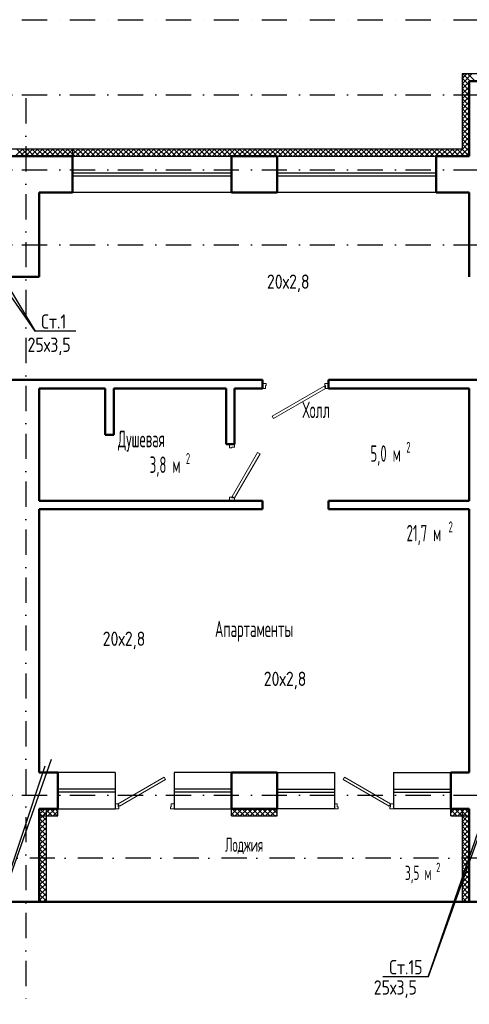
# Model space of a CAD drawing. Extents: x -1560602 to 321118, y -2308202 to -430103.
# Tile 32 of 104: x -1534998 to -1528714, y -2201571 to -2187796. Entities that reach past the tile are written whole.
import ezdxf
from ezdxf.enums import TextEntityAlignment as Align

# ---------------------------------------------------------------- set-up
doc = ezdxf.new("R2010")
doc.units = 0
doc.header["$MEASUREMENT"] = 0
doc.linetypes.add('Dot & Dashed', pattern=[670.277762, 352.777767, -176.388884, 0, -141.111112])
doc.linetypes.add('Штрихпунктирная', pattern=[0.670278, 0.352778, -0.176389, 0, -0.141111])
doc.layers.get('0').update_dxf_attribs({"color": 255, "linetype": 'CONTINUOUS'})
doc.layers.add('Двери', color=4, linetype='CONTINUOUS', lineweight=15)
doc.layers.add('стены', color=5, linetype='CONTINUOUS', lineweight=50)
for name, color, linetype in [('Оси', 253, 'Dot & Dashed'), ('отделка', 240, 'CONTINUOUS'), ('Текст', 7, 'CONTINUOUS'), ('Утеплитель', 6, 'CONTINUOUS')]:
    doc.layers.add(name, color=color, linetype=linetype)
doc.styles.get("Standard").update_dxf_attribs({"font": 'spds.shx', "width": 0.7, "height": 250})

msp = doc.modelspace()

# ---------------------------------------------------------------- linework, layer by layer
at = {"color": 0}
for p, q in [((-1535219.3, -2191427.4, 0), (-1534783.3, -2192152.3)), ((-1534783.3, -2192152.3), (-1535219.3, -2191521.4, 0)), ((-1534213.1, -2192152.3), (-1534783.3, -2192152.3)), ((-1535624.9, -2201185.6, 0), (-1534552.1, -2198142.8, 0)), ((-1529290, -2201185.6, 0), (-1528242.1, -2198142.8, 0)), ((-1534648.6, -2198237.4, 0), (-1535624.9, -2201185.6, 0)), ((-1528235.1, -2198237.4, 0), (-1529290, -2201185.6, 0)), ((-1529290, -2201185.6, 0), (-1529924, -2201185.6, 0))]:
    msp.add_line(p, q, dxfattribs=at)
at = {"layer": 'Двери', "color": 0, "linetype": 'Continuous'}
for p, q in [((-1531603.7, -2192885.9), (-1531553.7, -2192885.9)), ((-1531563.7, -2192955.9), (-1531603.7, -2192955.9)), ((-1531553.7, -2192915.9), (-1531563.7, -2192915.9)), ((-1531563.7, -2192915.9), (-1531563.7, -2192955.9)), ((-1531553.7, -2192885.9), (-1531553.7, -2192915.9)), ((-1531471.2, -2193341.2), (-1530743.7, -2192921.2)), ((-1530723.7, -2192955.9), (-1531451.2, -2193375.9)), ((-1530743.7, -2192921.2), (-1530723.7, -2192955.9)), ((-1530733.7, -2192915.9), (-1530733.7, -2192885.9)), ((-1530733.7, -2192885.9), (-1530683.7, -2192885.9)), ((-1530723.7, -2192915.9), (-1530733.7, -2192915.9)), ((-1530723.7, -2192955.9), (-1530723.7, -2192915.9)), ((-1530683.7, -2192955.9), (-1530723.7, -2192955.9)), ((-1531451.2, -2193375.9), (-1531471.2, -2193341.2)), ((-1532063.7, -2193735.9), (-1532063.7, -2193785.9)), ((-1532063.7, -2193785.9), (-1532033.7, -2193785.9)), ((-1532033.7, -2193785.9), (-1532033.7, -2193775.9)), ((-1532033.7, -2193775.9), (-1531993.7, -2193775.9)), ((-1531993.7, -2193775.9), (-1531993.7, -2193735.9)), ((-1531673.4, -2193851), (-1532028.4, -2194465.9)), ((-1531993.7, -2194485.9), (-1531638.7, -2193871)), ((-1531638.7, -2193871), (-1531673.4, -2193851)), ((-1532033.7, -2194475.9), (-1532063.7, -2194475.9)), ((-1532063.7, -2194475.9), (-1532063.7, -2194525.9)), ((-1532033.7, -2194485.9), (-1532033.7, -2194475.9)), ((-1532028.4, -2194465.9), (-1531993.7, -2194485.9)), ((-1531993.7, -2194485.9), (-1532033.7, -2194485.9)), ((-1531993.7, -2194525.9), (-1531993.7, -2194485.9)), ((-1533623.7, -2198766.2), (-1532978.5, -2198393.7)), ((-1532958.5, -2198428.3), (-1533603.7, -2198800.8)), ((-1532978.5, -2198393.7), (-1532958.5, -2198428.3)), ((-1530458.9, -2198393.7), (-1530478.9, -2198428.3)), ((-1530478.9, -2198428.3), (-1529833.7, -2198800.8)), ((-1529813.7, -2198766.2), (-1530458.9, -2198393.7)), ((-1533663.7, -2198766.2), (-1533623.7, -2198766.2)), ((-1533613.7, -2198836.2), (-1533663.7, -2198836.2)), ((-1533623.7, -2198766.2), (-1533623.7, -2198806.2)), ((-1533603.7, -2198800.8), (-1533623.7, -2198766.2)), ((-1533623.7, -2198806.2), (-1533613.7, -2198806.2)), ((-1533613.7, -2198806.2), (-1533613.7, -2198836.2)), ((-1532888.7, -2198836.2), (-1532888.7, -2198806.2)), ((-1532888.7, -2198806.2), (-1532878.7, -2198806.2)), ((-1532838.7, -2198836.2), (-1532888.7, -2198836.2)), ((-1532878.7, -2198806.2), (-1532878.7, -2198766.2)), ((-1532878.7, -2198766.2), (-1532838.7, -2198766.2)), ((-1530558.7, -2198766.2), (-1530598.7, -2198766.2)), ((-1530598.7, -2198836.2), (-1530548.7, -2198836.2)), ((-1530558.7, -2198806.2), (-1530558.7, -2198766.2)), ((-1530548.7, -2198806.2), (-1530558.7, -2198806.2)), ((-1530548.7, -2198836.2), (-1530548.7, -2198806.2)), ((-1529833.7, -2198800.8), (-1529813.7, -2198766.2)), ((-1529813.7, -2198806.2), (-1529823.7, -2198806.2)), ((-1529823.7, -2198806.2), (-1529823.7, -2198836.2)), ((-1529823.7, -2198836.2), (-1529773.7, -2198836.2)), ((-1529773.7, -2198766.2), (-1529813.7, -2198766.2)), ((-1529813.7, -2198766.2), (-1529813.7, -2198806.2))]:
    msp.add_line(p, q, dxfattribs=at)
at = {"layer": 'Оси', "color": 0, "linetype": 'Штрихпунктирная', "lineweight": -3, "ltscale": 1000}
for p, q in [((-1556419, -2187796.2), (-1508353.7, -2187796.2)), ((-1556419, -2188846.2), (-1496963.7, -2188846.2)), ((-1534913.7, -2188896.2), (-1534913.7, -2201571.1)), ((-1556419, -2189896.2), (-1496963.7, -2189896.2)), ((-1556419, -2190946.2), (-1496963.7, -2190946.2)), ((-1556419, -2198646.2), (-1501963.7, -2198646.2)), ((-1496963.7, -2199526.2), (-1556418.9, -2199526.2))]:
    msp.add_line(p, q, dxfattribs=at)
at = {"layer": 'отделка', "color": 0, "ltscale": 100}
for p, q in [((-1534258.7, -2189705.8), (-1532038.7, -2189705.8)), ((-1531398.7, -2189705.8), (-1529178.7, -2189705.8)), ((-1534258.7, -2189940.8), (-1532038.7, -2189940.8)), ((-1534258.7, -2189980.8), (-1532038.7, -2189980.8)), ((-1531398.7, -2189940.8), (-1529178.7, -2189940.8)), ((-1531398.7, -2189980.8), (-1529178.7, -2189980.8)), ((-1532038.7, -2190215.8), (-1534258.7, -2190215.8)), ((-1529178.7, -2190215.8), (-1531398.7, -2190215.8)), ((-1533663.7, -2198326.2), (-1534463.7, -2198326.2)), ((-1533663.7, -2198326.2), (-1533663.7, -2198836.2)), ((-1532838.7, -2198326.2), (-1532838.7, -2198836.2)), ((-1532038.7, -2198326.2), (-1532838.7, -2198326.2)), ((-1531398.7, -2198326.2), (-1530598.7, -2198326.2)), ((-1530598.7, -2198326.2), (-1530598.7, -2198836.2)), ((-1529773.7, -2198326.2), (-1529773.7, -2198836.2)), ((-1529773.7, -2198326.2), (-1528973.7, -2198326.2)), ((-1533663.7, -2198561.2), (-1534463.7, -2198561.2)), ((-1533663.7, -2198601.2), (-1534463.7, -2198601.2)), ((-1532038.7, -2198561.2), (-1532838.7, -2198561.2)), ((-1532038.7, -2198601.2), (-1532838.7, -2198601.2)), ((-1531398.7, -2198561.2), (-1530598.7, -2198561.2)), ((-1531398.7, -2198601.2), (-1530598.7, -2198601.2)), ((-1529773.7, -2198561.2), (-1528973.7, -2198561.2)), ((-1529773.7, -2198601.2), (-1528973.7, -2198601.2)), ((-1534463.7, -2198836.2), (-1533663.7, -2198836.2)), ((-1532838.7, -2198836.2), (-1532038.7, -2198836.2)), ((-1530598.7, -2198836.2), (-1531398.7, -2198836.2)), ((-1528973.7, -2198836.2), (-1529773.7, -2198836.2))]:
    msp.add_line(p, q, dxfattribs=at)
at = {"layer": 'стены', "color": 0, "linetype": 'Continuous'}
for p, q in [((-1528713.7, -2188655.8), (-1528713.7, -2189705.8)), ((-1527868.7, -2188655.8), (-1528713.7, -2188655.8)), ((-1534258.7, -2189705.8), (-1535103.7, -2189705.8)), ((-1531398.7, -2189705.8), (-1532038.7, -2189705.8)), ((-1532038.7, -2189705.8), (-1532038.7, -2189775.8)), ((-1532038.7, -2189705.8), (-1532038.7, -2189775.8)), ((-1532038.7, -2189775.8), (-1532038.7, -2190215.8)), ((-1531398.7, -2189705.8), (-1531398.7, -2189775.8)), ((-1531398.7, -2189705.8), (-1531398.7, -2189775.8)), ((-1531398.7, -2189775.8), (-1531398.7, -2190215.8)), ((-1528713.7, -2189705.8), (-1529178.7, -2189705.8)), ((-1529178.7, -2189705.8), (-1529178.7, -2189775.8)), ((-1529178.7, -2189705.8), (-1529178.7, -2189775.8)), ((-1529178.7, -2189775.8), (-1529178.7, -2190215.8)), ((-1534723.7, -2191265.9), (-1534723.7, -2190215.8)), ((-1534723.7, -2190215.8), (-1534258.7, -2190215.8)), ((-1532038.7, -2190215.8), (-1531398.7, -2190215.8)), ((-1529178.7, -2190215.8), (-1528713.7, -2190215.8)), ((-1528713.7, -2190215.8), (-1528713.7, -2191395.9)), ((-1534723.7, -2191395.9), (-1534723.7, -2191265.9)), ((-1534723.7, -2191395.9), (-1535103.7, -2191395.9)), ((-1531603.7, -2192835.9), (-1535103.7, -2192835.9)), ((-1534723.7, -2194525.9), (-1534723.7, -2192955.9)), ((-1534723.7, -2192955.9), (-1533803.7, -2192955.9)), ((-1533826.7, -2192955.9), (-1534700.7, -2192955.9)), ((-1533803.7, -2192955.9), (-1533803.7, -2193605.9)), ((-1533683.7, -2193605.9), (-1533683.7, -2192955.9)), ((-1533683.7, -2192955.9), (-1532113.7, -2192955.9)), ((-1532113.7, -2192955.9), (-1532113.7, -2193735.9)), ((-1531993.7, -2193735.9), (-1531993.7, -2192955.9)), ((-1531993.7, -2192955.9), (-1531603.7, -2192955.9)), ((-1528333.7, -2192835.9), (-1530683.7, -2192835.9)), ((-1530683.7, -2192955.9), (-1528713.7, -2192955.9)), ((-1528713.7, -2192955.9), (-1528713.7, -2194525.9)), ((-1534723.7, -2194502.9), (-1534723.7, -2192978.9)), ((-1533803.7, -2193605.9), (-1533683.7, -2193605.9)), ((-1531993.7, -2194525.9), (-1534723.7, -2194525.9)), ((-1531603.7, -2194525.9), (-1531993.7, -2194525.9)), ((-1531603.7, -2194550.9), (-1531603.7, -2194525.9)), ((-1531603.7, -2194550.9), (-1531603.7, -2194645.9)), ((-1528713.7, -2194525.9), (-1530683.7, -2194525.9)), ((-1534723.7, -2198326.2), (-1534723.7, -2194645.9)), ((-1534723.7, -2194645.9), (-1531603.7, -2194645.9)), ((-1530683.7, -2194645.9), (-1528713.7, -2194645.9)), ((-1528713.7, -2194645.9), (-1528713.7, -2198326.2)), ((-1534463.7, -2198326.2), (-1534723.7, -2198326.2)), ((-1534463.7, -2198766.2), (-1534463.7, -2198326.2)), ((-1532038.7, -2198766.2), (-1532038.7, -2198326.2)), ((-1531398.7, -2198326.2), (-1532038.7, -2198326.2)), ((-1531398.7, -2198766.2), (-1531398.7, -2198326.2)), ((-1528973.7, -2198766.2), (-1528973.7, -2198326.2)), ((-1528713.7, -2198326.2), (-1528973.7, -2198326.2)), ((-1534723.7, -2198836.2), (-1534723.7, -2200136.2)), ((-1534623.7, -2198836.2), (-1534723.7, -2198836.2)), ((-1534723.7, -2198836.2), (-1534463.7, -2198836.2)), ((-1534723.7, -2198836.2), (-1534723.7, -2198936.2)), ((-1534463.7, -2198836.2), (-1534463.7, -2198766.2)), ((-1534463.7, -2198836.2), (-1534463.7, -2198766.2)), ((-1532038.7, -2198836.2), (-1532038.7, -2198766.2)), ((-1532038.7, -2198836.2), (-1532038.7, -2198766.2)), ((-1532038.7, -2198836.2), (-1531398.7, -2198836.2)), ((-1531398.7, -2198836.2), (-1531398.7, -2198766.2)), ((-1531398.7, -2198836.2), (-1531398.7, -2198766.2)), ((-1528973.7, -2198836.2), (-1528973.7, -2198766.2)), ((-1528973.7, -2198836.2), (-1528973.7, -2198766.2)), ((-1528973.7, -2198836.2), (-1528713.7, -2198836.2)), ((-1528713.7, -2198836.2), (-1528713.7, -2200136.2)), ((-1535103.7, -2200136.2), (-1534623.7, -2200136.2)), ((-1528813.7, -2200136.2), (-1534623.7, -2200136.2)), ((-1528813.7, -2200136.2), (-1528233.7, -2200136.2))]:
    msp.add_line(p, q, dxfattribs=at)
at = {"layer": 'стены', "color": 0, "ltscale": 100}
for p, q in [((-1534258.7, -2190215.8), (-1534258.7, -2189705.8)), ((-1531603.7, -2192835.9), (-1531603.7, -2192955.9)), ((-1530683.7, -2192835.9), (-1530683.7, -2192943.4)), ((-1530683.7, -2192943.4), (-1530683.7, -2192955.9)), ((-1531993.7, -2193735.9), (-1532113.7, -2193735.9)), ((-1530683.7, -2194525.9), (-1530683.7, -2194645.9))]:
    msp.add_line(p, q, dxfattribs=at)
at = {"layer": 'Утеплитель', "color": 0, "linetype": 'Continuous'}
for p, q in [((-1528813.7, -2188555.8), (-1528813.7, -2188655.8)), ((-1527868.7, -2188555.8), (-1528813.7, -2188555.8)), ((-1528713.7, -2188644.5), (-1528802.4, -2188555.8)), ((-1528784.7, -2188592.8), (-1528747.8, -2188555.8)), ((-1528713.7, -2188573.8), (-1528731.7, -2188555.8)), ((-1528713.7, -2188592.5), (-1528677.1, -2188555.8)), ((-1528813.7, -2188621.8), (-1528784.7, -2188592.8)), ((-1528773.1, -2188655.8), (-1528813.7, -2188615.2)), ((-1528813.7, -2188655.8), (-1528813.7, -2189605.8)), ((-1528813.7, -2188692.5), (-1528777.1, -2188655.8)), ((-1528813.7, -2188763.2), (-1528722.4, -2188671.9)), ((-1528713.7, -2188785.9), (-1528813.7, -2188685.9)), ((-1528777.1, -2188655.8), (-1528753.6, -2188632.3)), ((-1528713.7, -2188715.2), (-1528773.1, -2188655.8)), ((-1528753.6, -2188632.3), (-1528713.7, -2188592.5)), ((-1528631.7, -2188655.8), (-1528713.7, -2188573.8)), ((-1528702.4, -2188655.8), (-1528713.7, -2188644.5)), ((-1528813.7, -2188833.9), (-1528713.7, -2188733.9)), ((-1528713.7, -2188856.7), (-1528813.7, -2188756.7)), ((-1528813.7, -2188904.6), (-1528713.7, -2188804.6)), ((-1528713.7, -2188927.4), (-1528813.7, -2188827.4)), ((-1528813.7, -2188975.3), (-1528713.7, -2188875.3)), ((-1528713.7, -2188998.1), (-1528813.7, -2188898.1)), ((-1528813.7, -2189046.1), (-1528713.7, -2188946.1)), ((-1528713.7, -2189068.8), (-1528813.7, -2188968.8)), ((-1528813.7, -2189116.8), (-1528713.7, -2189016.8)), ((-1528713.7, -2189139.5), (-1528813.7, -2189039.5)), ((-1528813.7, -2189187.5), (-1528713.7, -2189087.5)), ((-1528713.7, -2189210.2), (-1528813.7, -2189110.2)), ((-1528813.7, -2189258.2), (-1528713.7, -2189158.2)), ((-1528713.7, -2189280.9), (-1528813.7, -2189180.9)), ((-1528813.7, -2189328.9), (-1528713.7, -2189228.9)), ((-1528713.7, -2189351.6), (-1528813.7, -2189251.6)), ((-1528813.7, -2189399.6), (-1528713.7, -2189299.6)), ((-1528713.7, -2189422.3), (-1528813.7, -2189322.3)), ((-1528813.7, -2189470.3), (-1528713.7, -2189370.3)), ((-1528713.7, -2189493.1), (-1528813.7, -2189393.1)), ((-1528813.7, -2189541), (-1528713.7, -2189441)), ((-1528713.7, -2189563.8), (-1528813.7, -2189463.8)), ((-1528807.8, -2189605.8), (-1528713.7, -2189511.7)), ((-1534258.7, -2189605.8), (-1535203.7, -2189605.8)), ((-1535059.7, -2189705.8), (-1534959.7, -2189605.8)), ((-1534935.6, -2189705.8), (-1535035.6, -2189605.8)), ((-1534989, -2189705.8), (-1534889, -2189605.8)), ((-1534864.9, -2189705.8), (-1534964.9, -2189605.8)), ((-1534918.3, -2189705.8), (-1534818.3, -2189605.8)), ((-1534794.2, -2189705.8), (-1534894.2, -2189605.8)), ((-1534847.5, -2189705.8), (-1534747.5, -2189605.8)), ((-1534723.5, -2189705.8), (-1534823.5, -2189605.8)), ((-1534776.8, -2189705.8), (-1534676.8, -2189605.8)), ((-1534652.8, -2189705.8), (-1534752.8, -2189605.8)), ((-1534706.1, -2189705.8), (-1534606.1, -2189605.8)), ((-1534582.1, -2189705.8), (-1534682.1, -2189605.8)), ((-1534635.4, -2189705.8), (-1534535.4, -2189605.8)), ((-1534511.3, -2189705.8), (-1534611.3, -2189605.8)), ((-1534564.7, -2189705.8), (-1534464.7, -2189605.8)), ((-1534440.6, -2189705.8), (-1534540.6, -2189605.8)), ((-1534494, -2189705.8), (-1534394, -2189605.8)), ((-1534369.9, -2189705.8), (-1534469.9, -2189605.8)), ((-1534423.3, -2189705.8), (-1534323.3, -2189605.8)), ((-1534299.2, -2189705.8), (-1534399.2, -2189605.8)), ((-1534352.6, -2189705.8), (-1534258.7, -2189612)), ((-1534258.7, -2189675.6), (-1534328.5, -2189605.8)), ((-1534258.7, -2189605.8), (-1534258.7, -2189705.8)), ((-1534258.7, -2189605.8), (-1534258.7, -2189705.8)), ((-1528813.7, -2189605.8), (-1534258.7, -2189605.8)), ((-1534258.7, -2189612), (-1534252.6, -2189605.8)), ((-1534258.7, -2189682.7), (-1534181.9, -2189605.8)), ((-1534157.8, -2189705.8), (-1534257.8, -2189605.8)), ((-1534211.1, -2189705.8), (-1534111.1, -2189605.8)), ((-1534087.1, -2189705.8), (-1534187.1, -2189605.8)), ((-1534140.4, -2189705.8), (-1534040.4, -2189605.8)), ((-1534016.4, -2189705.8), (-1534116.4, -2189605.8)), ((-1534069.7, -2189705.8), (-1533969.7, -2189605.8)), ((-1533945.7, -2189705.8), (-1534045.7, -2189605.8)), ((-1533999, -2189705.8), (-1533899, -2189605.8)), ((-1533875, -2189705.8), (-1533975, -2189605.8)), ((-1533928.3, -2189705.8), (-1533828.3, -2189605.8)), ((-1533804.2, -2189705.8), (-1533904.2, -2189605.8)), ((-1533857.6, -2189705.8), (-1533757.6, -2189605.8)), ((-1533733.5, -2189705.8), (-1533833.5, -2189605.8)), ((-1533786.9, -2189705.8), (-1533686.9, -2189605.8)), ((-1533662.8, -2189705.8), (-1533762.8, -2189605.8)), ((-1533716.2, -2189705.8), (-1533616.2, -2189605.8)), ((-1533592.1, -2189705.8), (-1533692.1, -2189605.8)), ((-1533645.5, -2189705.8), (-1533545.5, -2189605.8)), ((-1533521.4, -2189705.8), (-1533621.4, -2189605.8)), ((-1533574.7, -2189705.8), (-1533474.7, -2189605.8)), ((-1533450.7, -2189705.8), (-1533550.7, -2189605.8)), ((-1533504, -2189705.8), (-1533404, -2189605.8)), ((-1533380, -2189705.8), (-1533480, -2189605.8)), ((-1533433.3, -2189705.8), (-1533333.3, -2189605.8)), ((-1533309.3, -2189705.8), (-1533409.3, -2189605.8)), ((-1533362.6, -2189705.8), (-1533262.6, -2189605.8)), ((-1533238.6, -2189705.8), (-1533338.6, -2189605.8)), ((-1533291.9, -2189705.8), (-1533191.9, -2189605.8)), ((-1533167.8, -2189705.8), (-1533267.8, -2189605.8)), ((-1533221.2, -2189705.8), (-1533121.2, -2189605.8)), ((-1533097.1, -2189705.8), (-1533197.1, -2189605.8)), ((-1533150.5, -2189705.8), (-1533050.5, -2189605.8)), ((-1533026.4, -2189705.8), (-1533126.4, -2189605.8)), ((-1533079.8, -2189705.8), (-1532979.8, -2189605.8)), ((-1532955.7, -2189705.8), (-1533055.7, -2189605.8)), ((-1533009.1, -2189705.8), (-1532909.1, -2189605.8)), ((-1532885, -2189705.8), (-1532985, -2189605.8)), ((-1532938.4, -2189705.8), (-1532838.4, -2189605.8)), ((-1532814.3, -2189705.8), (-1532914.3, -2189605.8)), ((-1532867.6, -2189705.8), (-1532767.6, -2189605.8)), ((-1532743.6, -2189705.8), (-1532843.6, -2189605.8)), ((-1532796.9, -2189705.8), (-1532696.9, -2189605.8)), ((-1532672.9, -2189705.8), (-1532772.9, -2189605.8)), ((-1532726.2, -2189705.8), (-1532626.2, -2189605.8)), ((-1532602.2, -2189705.8), (-1532702.2, -2189605.8)), ((-1532655.5, -2189705.8), (-1532555.5, -2189605.8)), ((-1532531.4, -2189705.8), (-1532631.4, -2189605.8)), ((-1532584.8, -2189705.8), (-1532484.8, -2189605.8)), ((-1532460.7, -2189705.8), (-1532560.7, -2189605.8)), ((-1532514.1, -2189705.8), (-1532414.1, -2189605.8)), ((-1532390, -2189705.8), (-1532490, -2189605.8)), ((-1532443.4, -2189705.8), (-1532343.4, -2189605.8)), ((-1532319.3, -2189705.8), (-1532419.3, -2189605.8)), ((-1532372.7, -2189705.8), (-1532272.7, -2189605.8)), ((-1532248.6, -2189705.8), (-1532348.6, -2189605.8)), ((-1532302, -2189705.8), (-1532202, -2189605.8)), ((-1532177.9, -2189705.8), (-1532277.9, -2189605.8)), ((-1532231.2, -2189705.8), (-1532131.2, -2189605.8)), ((-1532107.2, -2189705.8), (-1532207.2, -2189605.8)), ((-1532160.5, -2189705.8), (-1532060.5, -2189605.8)), ((-1532036.5, -2189705.8), (-1532136.5, -2189605.8)), ((-1532089.8, -2189705.8), (-1531989.8, -2189605.8)), ((-1531965.8, -2189705.8), (-1532065.8, -2189605.8)), ((-1532019.1, -2189705.8), (-1531919.1, -2189605.8)), ((-1531895.1, -2189705.8), (-1531995.1, -2189605.8)), ((-1531948.4, -2189705.8), (-1531848.4, -2189605.8)), ((-1531824.3, -2189705.8), (-1531924.3, -2189605.8)), ((-1531877.7, -2189705.8), (-1531777.7, -2189605.8)), ((-1531753.6, -2189705.8), (-1531853.6, -2189605.8)), ((-1531807, -2189705.8), (-1531707, -2189605.8)), ((-1531682.9, -2189705.8), (-1531782.9, -2189605.8)), ((-1531736.3, -2189705.8), (-1531636.3, -2189605.8)), ((-1531612.2, -2189705.8), (-1531712.2, -2189605.8)), ((-1531665.6, -2189705.8), (-1531565.6, -2189605.8)), ((-1531541.5, -2189705.8), (-1531641.5, -2189605.8)), ((-1531594.8, -2189705.8), (-1531494.8, -2189605.8)), ((-1531470.8, -2189705.8), (-1531570.8, -2189605.8)), ((-1531524.1, -2189705.8), (-1531424.1, -2189605.8)), ((-1531400.1, -2189705.8), (-1531500.1, -2189605.8)), ((-1531453.4, -2189705.8), (-1531353.4, -2189605.8)), ((-1531329.4, -2189705.8), (-1531429.4, -2189605.8)), ((-1531382.7, -2189705.8), (-1531282.7, -2189605.8)), ((-1531258.7, -2189705.8), (-1531358.7, -2189605.8)), ((-1531312, -2189705.8), (-1531212, -2189605.8)), ((-1531187.9, -2189705.8), (-1531287.9, -2189605.8)), ((-1531241.3, -2189705.8), (-1531141.3, -2189605.8)), ((-1531117.2, -2189705.8), (-1531217.2, -2189605.8)), ((-1531170.6, -2189705.8), (-1531070.6, -2189605.8)), ((-1531046.5, -2189705.8), (-1531146.5, -2189605.8)), ((-1531099.9, -2189705.8), (-1530999.9, -2189605.8)), ((-1530975.8, -2189705.8), (-1531075.8, -2189605.8)), ((-1531029.2, -2189705.8), (-1530929.2, -2189605.8)), ((-1530905.1, -2189705.8), (-1531005.1, -2189605.8)), ((-1530958.5, -2189705.8), (-1530858.5, -2189605.8)), ((-1530834.4, -2189705.8), (-1530934.4, -2189605.8)), ((-1530887.7, -2189705.8), (-1530787.7, -2189605.8)), ((-1530763.7, -2189705.8), (-1530863.7, -2189605.8)), ((-1530817, -2189705.8), (-1530717, -2189605.8)), ((-1530693, -2189705.8), (-1530793, -2189605.8)), ((-1530746.3, -2189705.8), (-1530646.3, -2189605.8)), ((-1530622.3, -2189705.8), (-1530722.3, -2189605.8)), ((-1530675.6, -2189705.8), (-1530575.6, -2189605.8)), ((-1530551.5, -2189705.8), (-1530651.5, -2189605.8)), ((-1530604.9, -2189705.8), (-1530504.9, -2189605.8)), ((-1530480.8, -2189705.8), (-1530580.8, -2189605.8)), ((-1530534.2, -2189705.8), (-1530434.2, -2189605.8)), ((-1530410.1, -2189705.8), (-1530510.1, -2189605.8)), ((-1530463.5, -2189705.8), (-1530363.5, -2189605.8)), ((-1530339.4, -2189705.8), (-1530439.4, -2189605.8)), ((-1530392.8, -2189705.8), (-1530292.8, -2189605.8)), ((-1530268.7, -2189705.8), (-1530368.7, -2189605.8)), ((-1530322.1, -2189705.8), (-1530222.1, -2189605.8)), ((-1530198, -2189705.8), (-1530298, -2189605.8)), ((-1530251.3, -2189705.8), (-1530151.3, -2189605.8)), ((-1530127.3, -2189705.8), (-1530227.3, -2189605.8)), ((-1530180.6, -2189705.8), (-1530080.6, -2189605.8)), ((-1530056.6, -2189705.8), (-1530156.6, -2189605.8)), ((-1530109.9, -2189705.8), (-1530009.9, -2189605.8)), ((-1529985.9, -2189705.8), (-1530085.9, -2189605.8)), ((-1530039.2, -2189705.8), (-1529939.2, -2189605.8)), ((-1529915.2, -2189705.8), (-1530015.2, -2189605.8)), ((-1529968.5, -2189705.8), (-1529868.5, -2189605.8)), ((-1529844.4, -2189705.8), (-1529944.4, -2189605.8)), ((-1529897.8, -2189705.8), (-1529797.8, -2189605.8)), ((-1529773.7, -2189705.8), (-1529873.7, -2189605.8)), ((-1529827.1, -2189705.8), (-1529727.1, -2189605.8)), ((-1529703, -2189705.8), (-1529803, -2189605.8)), ((-1529756.4, -2189705.8), (-1529656.4, -2189605.8)), ((-1529632.3, -2189705.8), (-1529732.3, -2189605.8)), ((-1529685.7, -2189705.8), (-1529585.7, -2189605.8)), ((-1529561.6, -2189705.8), (-1529661.6, -2189605.8)), ((-1529615, -2189705.8), (-1529515, -2189605.8)), ((-1529490.9, -2189705.8), (-1529590.9, -2189605.8)), ((-1529544.2, -2189705.8), (-1529444.2, -2189605.8)), ((-1529420.2, -2189705.8), (-1529520.2, -2189605.8)), ((-1529473.5, -2189705.8), (-1529373.5, -2189605.8)), ((-1529349.5, -2189705.8), (-1529449.5, -2189605.8)), ((-1529402.8, -2189705.8), (-1529302.8, -2189605.8)), ((-1529278.8, -2189705.8), (-1529378.8, -2189605.8)), ((-1529332.1, -2189705.8), (-1529232.1, -2189605.8)), ((-1529208, -2189705.8), (-1529308, -2189605.8)), ((-1529261.4, -2189705.8), (-1529161.4, -2189605.8)), ((-1529137.3, -2189705.8), (-1529237.3, -2189605.8)), ((-1529190.7, -2189705.8), (-1529090.7, -2189605.8)), ((-1529066.6, -2189705.8), (-1529166.6, -2189605.8)), ((-1529120, -2189705.8), (-1529020, -2189605.8)), ((-1528995.9, -2189705.8), (-1529095.9, -2189605.8)), ((-1529049.3, -2189705.8), (-1528949.3, -2189605.8)), ((-1528925.2, -2189705.8), (-1529025.2, -2189605.8)), ((-1528978.6, -2189705.8), (-1528878.6, -2189605.8)), ((-1528854.5, -2189705.8), (-1528954.5, -2189605.8)), ((-1528907.8, -2189705.8), (-1528813.7, -2189611.7)), ((-1528813.7, -2189675.9), (-1528883.8, -2189605.8)), ((-1528742.4, -2189605.8), (-1528813.7, -2189534.5)), ((-1528813.1, -2189605.8), (-1528813.7, -2189605.2)), ((-1528813.7, -2189611.7), (-1528811.1, -2189609.1)), ((-1528813.7, -2189682.5), (-1528780, -2189648.7)), ((-1528713.7, -2189705.2), (-1528813.1, -2189605.8)), ((-1528811.1, -2189609.1), (-1528807.8, -2189605.8)), ((-1528780, -2189648.7), (-1528737.1, -2189605.8)), ((-1528748.9, -2189688.3), (-1528713.7, -2189653.2)), ((-1528713.7, -2189634.5), (-1528742.4, -2189605.8)), ((-1528737.1, -2189605.8), (-1528713.7, -2189582.5)), ((-1534281.9, -2189705.8), (-1534258.7, -2189682.7)), ((-1534228.5, -2189705.8), (-1534258.7, -2189675.6)), ((-1528837.1, -2189705.8), (-1528813.7, -2189682.5)), ((-1528783.8, -2189705.8), (-1528813.7, -2189675.9)), ((-1528766.4, -2189705.8), (-1528748.9, -2189688.3)), ((-1534723.7, -2198845.1), (-1534714.8, -2198836.2)), ((-1534723.7, -2198915.9), (-1534644.1, -2198836.2)), ((-1534723.7, -2198845.1), (-1534714.8, -2198836.2)), ((-1534723.7, -2198915.9), (-1534644.1, -2198836.2)), ((-1534723.7, -2198986.6), (-1534623.7, -2198886.6)), ((-1534614.8, -2198936.2), (-1534714.8, -2198836.2)), ((-1534623.7, -2198927.3), (-1534714.8, -2198836.2)), ((-1534673.4, -2198936.2), (-1534573.4, -2198836.2)), ((-1534544.1, -2198936.2), (-1534644.1, -2198836.2)), ((-1534623.7, -2198856.6), (-1534644.1, -2198836.2)), ((-1534623.7, -2200136.2), (-1534623.7, -2198836.2)), ((-1534602.7, -2198936.2), (-1534502.7, -2198836.2)), ((-1534473.4, -2198936.2), (-1534573.4, -2198836.2)), ((-1534532, -2198936.2), (-1534463.7, -2198868)), ((-1534463.7, -2198875.1), (-1534502.7, -2198836.2)), ((-1534463.7, -2198936.2), (-1534463.7, -2198836.2)), ((-1532038.7, -2198936.2), (-1532038.7, -2198836.2)), ((-1532038.7, -2198847.1), (-1532027.8, -2198836.2)), ((-1532038.7, -2198917.9), (-1531957.1, -2198836.2)), ((-1531927.8, -2198936.2), (-1532027.8, -2198836.2)), ((-1531986.4, -2198936.2), (-1531886.4, -2198836.2)), ((-1531857.1, -2198936.2), (-1531957.1, -2198836.2)), ((-1531915.7, -2198936.2), (-1531815.7, -2198836.2)), ((-1531786.4, -2198936.2), (-1531886.4, -2198836.2)), ((-1531845, -2198936.2), (-1531745, -2198836.2)), ((-1531715.7, -2198936.2), (-1531815.7, -2198836.2)), ((-1531774.2, -2198936.2), (-1531674.2, -2198836.2)), ((-1531645, -2198936.2), (-1531745, -2198836.2)), ((-1531703.5, -2198936.2), (-1531603.5, -2198836.2)), ((-1531574.2, -2198936.2), (-1531674.2, -2198836.2)), ((-1531632.8, -2198936.2), (-1531532.8, -2198836.2)), ((-1531503.5, -2198936.2), (-1531603.5, -2198836.2)), ((-1531562.1, -2198936.2), (-1531462.1, -2198836.2)), ((-1531432.8, -2198936.2), (-1531532.8, -2198836.2)), ((-1531491.4, -2198936.2), (-1531398.7, -2198843.5)), ((-1531398.7, -2198899.6), (-1531462.1, -2198836.2)), ((-1531398.7, -2198936.2), (-1531398.7, -2198836.2)), ((-1528973.7, -2198936.2), (-1528973.7, -2198836.2)), ((-1528973.7, -2198893.4), (-1528916.5, -2198836.2)), ((-1528887.2, -2198936.2), (-1528973.7, -2198849.7)), ((-1528945.8, -2198936.2), (-1528845.8, -2198836.2)), ((-1528816.5, -2198936.2), (-1528916.5, -2198836.2)), ((-1528875.1, -2198936.2), (-1528775.1, -2198836.2)), ((-1528745.8, -2198936.2), (-1528845.8, -2198836.2)), ((-1528813.7, -2198836.2), (-1528813.7, -2200136.2)), ((-1528813.7, -2198874.8), (-1528775.1, -2198836.2)), ((-1528813.7, -2198945.5), (-1528713.7, -2198845.5)), ((-1528713.7, -2198968.3), (-1528813.7, -2198868.3)), ((-1528804.4, -2198936.2), (-1528713.7, -2198845.5)), ((-1528713.7, -2198897.6), (-1528775.1, -2198836.2)), ((-1528713.7, -2198897.6), (-1528775.1, -2198836.2)), ((-1534685.5, -2198936.2), (-1534723.7, -2198898)), ((-1534623.7, -2198998), (-1534723.7, -2198898)), ((-1534723.7, -2198936.2), (-1534463.7, -2198936.2)), ((-1534723.7, -2199057.3), (-1534623.7, -2198957.3)), ((-1534623.7, -2199068.7), (-1534723.7, -2198968.7)), ((-1531998.5, -2198936.2), (-1532038.7, -2198896)), ((-1532038.7, -2198936.2), (-1531398.7, -2198936.2)), ((-1531420.7, -2198936.2), (-1531398.7, -2198914.3)), ((-1528957.9, -2198936.2), (-1528973.7, -2198920.4)), ((-1528973.7, -2198936.2), (-1528713.7, -2198936.2)), ((-1528813.7, -2199016.3), (-1528713.7, -2198916.3)), ((-1528713.7, -2199039), (-1528813.7, -2198939)), ((-1528813.7, -2199087), (-1528713.7, -2198987)), ((-1528713.7, -2199109.7), (-1528813.7, -2199009.7)), ((-1528733.7, -2198936.2), (-1528713.7, -2198916.3)), ((-1534723.7, -2199128), (-1534623.7, -2199028)), ((-1534623.7, -2199139.4), (-1534723.7, -2199039.4)), ((-1534723.7, -2199198.7), (-1534623.7, -2199098.7)), ((-1534623.7, -2199210.1), (-1534723.7, -2199110.1)), ((-1528813.7, -2199157.7), (-1528713.7, -2199057.7)), ((-1528713.7, -2199180.4), (-1528813.7, -2199080.4)), ((-1528813.7, -2199228.4), (-1528713.7, -2199128.4)), ((-1528713.7, -2199251.1), (-1528813.7, -2199151.1)), ((-1534723.7, -2199269.4), (-1534623.7, -2199169.4)), ((-1534623.7, -2199280.8), (-1534723.7, -2199180.8)), ((-1534723.7, -2199340.1), (-1534623.7, -2199240.1)), ((-1534623.7, -2199351.5), (-1534723.7, -2199251.5)), ((-1528813.7, -2199299.1), (-1528713.7, -2199199.1)), ((-1528713.7, -2199321.8), (-1528813.7, -2199221.8)), ((-1528813.7, -2199369.8), (-1528713.7, -2199269.8)), ((-1528713.7, -2199392.5), (-1528813.7, -2199292.5)), ((-1534723.7, -2199410.8), (-1534623.7, -2199310.8)), ((-1534623.7, -2199422.2), (-1534723.7, -2199322.2)), ((-1534723.7, -2199481.5), (-1534623.7, -2199381.5)), ((-1534623.7, -2199493), (-1534723.7, -2199393)), ((-1528813.7, -2199440.5), (-1528713.7, -2199340.5)), ((-1528713.7, -2199463.3), (-1528813.7, -2199363.3)), ((-1528813.7, -2199511.2), (-1528713.7, -2199411.2)), ((-1528713.7, -2199534), (-1528813.7, -2199434)), ((-1534723.7, -2199552.2), (-1534623.7, -2199452.2)), ((-1534623.7, -2199563.7), (-1534723.7, -2199463.7)), ((-1534723.7, -2199623), (-1534623.7, -2199523)), ((-1534623.7, -2199634.4), (-1534723.7, -2199534.4)), ((-1528813.7, -2199581.9), (-1528713.7, -2199481.9)), ((-1528713.7, -2199604.7), (-1528813.7, -2199504.7)), ((-1528813.7, -2199652.7), (-1528713.7, -2199552.7)), ((-1528713.7, -2199675.4), (-1528813.7, -2199575.4)), ((-1534723.7, -2199693.7), (-1534623.7, -2199593.7)), ((-1534623.7, -2199705.1), (-1534723.7, -2199605.1)), ((-1534723.7, -2199764.4), (-1534623.7, -2199664.4)), ((-1534623.7, -2199775.8), (-1534723.7, -2199675.8)), ((-1528813.7, -2199723.4), (-1528713.7, -2199623.4)), ((-1528713.7, -2199746.1), (-1528813.7, -2199646.1)), ((-1528813.7, -2199794.1), (-1528713.7, -2199694.1)), ((-1534723.7, -2199835.1), (-1534623.7, -2199735.1)), ((-1534623.7, -2199846.5), (-1534723.7, -2199746.5)), ((-1534723.7, -2199905.8), (-1534623.7, -2199805.8)), ((-1534623.7, -2199917.2), (-1534723.7, -2199817.2)), ((-1528713.7, -2199816.8), (-1528813.7, -2199716.8)), ((-1528813.7, -2199864.8), (-1528713.7, -2199764.8)), ((-1528713.7, -2199887.5), (-1528813.7, -2199787.5)), ((-1528813.7, -2199935.5), (-1528713.7, -2199835.5)), ((-1534723.7, -2199976.5), (-1534623.7, -2199876.5)), ((-1534623.7, -2199987.9), (-1534723.7, -2199887.9)), ((-1534723.7, -2200047.2), (-1534623.7, -2199947.2)), ((-1534623.7, -2200058.6), (-1534723.7, -2199958.6)), ((-1528713.7, -2199958.2), (-1528813.7, -2199858.2)), ((-1528813.7, -2200006.2), (-1528713.7, -2199906.2)), ((-1528713.7, -2200028.9), (-1528813.7, -2199928.9)), ((-1528813.7, -2200076.9), (-1528713.7, -2199976.9)), ((-1534723.7, -2200117.9), (-1534623.7, -2200017.9)), ((-1534623.7, -2200129.4), (-1534723.7, -2200029.4)), ((-1534687.6, -2200136.2), (-1534723.7, -2200100.1)), ((-1534671.3, -2200136.2), (-1534623.7, -2200088.6)), ((-1528713.7, -2200099.7), (-1528813.7, -2199999.7)), ((-1528747.9, -2200136.2), (-1528813.7, -2200070.4)), ((-1528802.3, -2200136.2), (-1528713.7, -2200047.6)), ((-1528731.6, -2200136.2), (-1528713.7, -2200118.3))]:
    msp.add_line(p, q, dxfattribs=at)

# ---------------------------------------------------------------- texts
at = {"color": 0}
for s, p in [('20х2,8', (-1531542.6, -2191561.1)), ('25х3,5', (-1534888.1, -2192443.8, 0)), ('20х2,8', (-1533838.5, -2196556.9, 0)), ('20х2,8', (-1531587.7, -2197117.7)), ('25х3,5', (-1530049.2, -2201435))]:
    msp.add_text(s, height=200, dxfattribs=at).set_placement(p)
for s, p in [('Ст.1', (-1534522.8, -2192018.6)), ('Ст.15', (-1529599.7, -2201051.9, 0))]:
    msp.add_text(s, height=200, dxfattribs=at).set_placement(p, align=Align.MIDDLE_CENTER)
at = {"layer": 'Текст', "color": 0, "linetype": 'Continuous', "width": 0.7}
for s, height, p in [('Холл', 230, (-1531044.9, -2193370.6)), ('Душевая', 230, (-1533625.6, -2193777.6)), ('5,0 м', 230, (-1530095.6, -2193980.9)), ('2', 151.8, (-1529593.8, -2193854.4)), ('3,8 м', 230, (-1533180.6, -2194137.4)), ('2', 151.8, (-1532674.3, -2194010.9)), ('21,7 м', 230, (-1529590.4, -2195094)), ('2', 151.8, (-1529003.1, -2194967.5)), ('Апартаменты', 230, (-1532268.1, -2196433.8)), ('Лоджия', 200, (-1532126.9, -2199438.6)), ('3,5 м', 200, (-1529612, -2199832.4)), ('2', 132, (-1529176, -2199722.4))]:
    msp.add_text(s, height=height, dxfattribs=at).set_placement(p)

doc.saveas('drawing.dxf')
